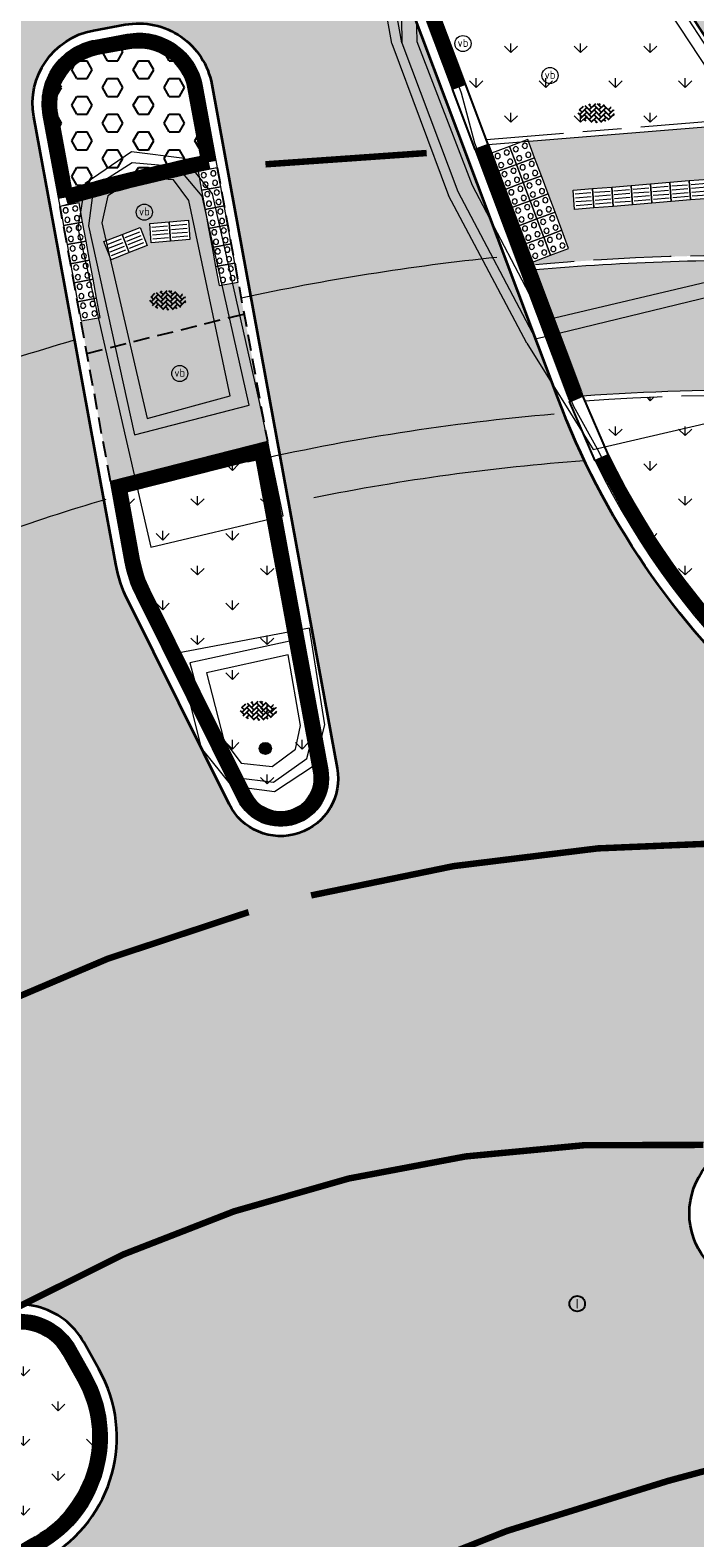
# Model space of a CAD drawing. Header units: metres. Extents: x 187916 to 189411, y 333285 to 334910.
# Tile 56 of 256: x 188128 to 188138, y 334582 to 334605. Entities that reach past the tile are written whole.
import ezdxf
from ezdxf.enums import TextEntityAlignment as Align

# ---------------------------------------------------------------- set-up
doc = ezdxf.new("R2010")
doc.units = ezdxf.units.M
for name, pattern in [('DASHED2', [0.375, 0.25, -0.125]), ('VH-OPSLUITBAND_100X200', [16, 8, -2, 4, -2]), ('VH-RWSBAND-SO', [24, 10, -2, 2, -2, 2, -2, 2, -2]), ('VW-1-1_STREEP', [2, 1, -1])]:
    doc.linetypes.add(name, pattern=pattern)
for name, color, linetype, lineweight in [('B-ME-IE-MEUBILAIR_WEGMEUBILAIR-S', 253, 'Continuous', 18), ('B-ME-IE-MEUBILAIR_WEGMEUBILAIR_PAAL-S', 253, 'Continuous', 18), ('B-ME-RI-PUT_INSPECTIE-S', 253, 'Continuous', 25), ('B-ME-VH-KANTOPSLUITING_ACHTERKANTBAND-G', 253, 'Continuous', 18), ('B-ME-VH-VERHARDING_ASFALT-G', 253, 'Continuous', 18), ('B-ME-VH-VERHARDING_BETONSTRAATSTEEN-G', 253, 'Continuous', 18), ('B-ME-VH-VERHARDING_BETONSTRAATSTEEN-S', 253, 'Continuous', 25), ('N-WE-GR-VAKBEPLANTING-A', 94, 'Continuous', 5), ('N-WE-VH-GOOT_TEGEL-G', 170, 'Continuous', 35), ('N-WE-VH-KANTOPSLUITING_ELEMENT_VERLOOPBAND-G', 42, 'Continuous', 25), ('N-WE-VH-KANTOPSLUITING_OPSLUITBAND_80X200-G', 30, 'VH-OPSLUITBAND_100X200', 15), ('N-WE-VH-KANTOPSLUITING_TROTTOIRBAND_RWS_110 220-G', 251, 'VH-RWSBAND-SO', 25), ('N-WE-VH-KANTOPSLUITING_TROTTOIRBAND_RWS_110 220_ACHTERKANT-G', 7, 'VH-RWSBAND-SO', 25), ('N-WE-VH-KANTOPSLUITING_VERLOOPBAND-S', 251, 'Continuous', 25), ('N-WE-VH-KANTOPSLUITING_VERLOOPBAND_TBV TEKENING-G', 10, 'Continuous', 25), ('N-WE-VH-KANTOPSLUITING_VOORKANTBAND-G', 7, 'Continuous', 15), ('N-WE-VH-VERHARDING_ASFALT_RIJWEG-A', 251, 'Continuous', 18), ('N-WE-VH-VERHARDING_BETONSTRAATSTEEN-ROOD-A', 11, 'Continuous', 18), ('N-WE-VH-VERHARDING_TEGEL-A', 254, 'Continuous', 5), ('N-WE-VH-VERKEERSTEGEL-S', 7, 'Continuous', 0), ('N-WE-VW-MARKERING_DWARS_DRIEHOEK_5050-G', 251, 'VW-HAAIETAND50-L-N', 0), ('N-WE-VW-MARKERING_DWARS_OVERSTEEK_BLOKSTREEP-G', 251, 'VW-BLOK50', 0), ('N-WE-VW-MARKERING_LANGS_STREEP_11-G', 251, 'VW-1-1_STREEP', 0)]:
    doc.layers.add(name, color=color, linetype=linetype, lineweight=lineweight)
doc.layers.add('N-WE-VH-MATERIAALSCHEIDING-G', color=7, linetype='DASHED2')
doc.layers.add('N-WE-VH-VERHARDING_PRINTBETON-A', color=251, linetype='Continuous')
doc.layers.add('N-WE-VH-VERHARDING_ASFALT_ROOD-A', color=7, linetype='Continuous', lineweight=18, true_color=0xff1414)
doc.styles.add('NLCS-ISO', font='NLCS-ISO.ttf')
doc.linetypes.add('VW-BLOK50', pattern='A,0,-0.5,[148,NLCS.SHX,S=1,R=0,X=-0.5,Y=0],-0.5', length=1)
doc.linetypes.add('VW-HAAIETAND50-L-N', pattern='A,0,-0.5,[150,NLCS.SHX,S=1,R=0,X=-0.625,Y=-0.25],-0.5', length=1)
pattern_1 = [(90, (0, 0), (-0.5388153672, 0.5388153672), [0.142875, -0.9347557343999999]), (45, (0, 0), (-0.5388153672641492, 0.5388153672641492), [0.142875, -0.6191249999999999]), (135, (0, 0), (-0.5388153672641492, -0.5388153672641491), [0.142875, -0.6191249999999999])]

# ---------------------------------------------------------------- blocks, each defined once
blk = doc.blocks.new('SRI-PUT_INSPECTIE-SO')
blk.add_circle((0, -7.105427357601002e-14), 1.999999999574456)
at = {"style": 'NLCS-ISO'}
blk.add_text('I', height=2.5, dxfattribs=at).set_placement((-0.002795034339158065, -0.007140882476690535), align=Align.MIDDLE_CENTER)
blk = doc.blocks.new('SVH-BSS_KEIFORMAAT_KEPER-SO')
at = {"ltscale": 0.1}
for p, q in [((-5.336050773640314, 0.881278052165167), (-4.454772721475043, -7.582823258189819e-14)), ((-5.197234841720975, 0.7424621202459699), (-4.025666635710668, 1.914030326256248)), ((-5.197234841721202, -0.7424621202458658), (-2.969848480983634, 1.48492424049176)), ((-4.812064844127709, -1.842216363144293), (-2.969848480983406, 3.785860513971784e-14)), ((-4.564991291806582, 1.595142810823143), (-4.454772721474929, 1.484924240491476)), ((-3.712310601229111, 0.7424621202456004), (-1.484924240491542, -1.484924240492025)), ((-3.597206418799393, 2.112282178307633), (-1.484924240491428, -2.747801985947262e-13)), ((-2.477046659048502, 2.477046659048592), (-1.484924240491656, 1.484924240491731)), ((-2.227386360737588, 0.7424621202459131), (-0.2128896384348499, 2.756958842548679)), ((-2.227386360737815, 2.227386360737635), (-1.846044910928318, 2.608727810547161)), ((-2.227386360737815, -0.7424621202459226), (-2.463584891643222e-13, 1.484924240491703)), ((-2.227386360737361, -2.227386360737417), (2.083888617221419e-13, 2.083888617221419e-13)), ((-0.7424621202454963, 2.227386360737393), (1.484924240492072, -2.321476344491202e-13)), ((-0.7424621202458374, 0.7424621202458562), (1.484924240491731, -1.48492424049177)), ((0.2160084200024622, 2.753840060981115), (1.484924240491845, 1.484924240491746)), ((0.742462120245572, 2.227386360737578), (1.196639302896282, 2.681563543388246)), ((0.7424621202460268, 0.7424621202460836), (2.445993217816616, 2.445993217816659)), ((0.7424621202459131, -0.7424621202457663), (2.969848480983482, 1.48492424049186)), ((0.7424621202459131, -2.227386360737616), (2.969848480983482, 9.43689570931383e-15)), ((2.227386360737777, 2.22738636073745), (4.454772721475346, -1.753042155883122e-13)), ((2.227386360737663, 0.7424621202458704), (4.454772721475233, -1.484924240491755)), ((3.7123106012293, 0.7424621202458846), (4.50164561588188, 1.531797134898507)), ((3.7123106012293, -0.7424621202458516), (5.246882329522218, 0.7921096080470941)), ((4.221158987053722, 1.718537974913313), (4.45477272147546, 1.484924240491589)), ((5.197234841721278, 0.7424621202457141), (5.392160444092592, 0.5475365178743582)), ((-5.734817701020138, -0.2048792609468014), (-4.454772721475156, -1.484924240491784)), ((-3.894231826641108, -2.40930758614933), (-2.969848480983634, -1.484924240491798)), ((-3.712310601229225, -0.742462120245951), (-1.484924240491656, -2.969848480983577)), ((-3.712310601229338, -2.227386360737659), (-3.270758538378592, -2.668938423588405)), ((-1.594092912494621, -3.079017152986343), (9.470202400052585e-14, -1.484924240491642)), ((-0.74246212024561, -0.74246212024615), (1.484924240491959, -2.969848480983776)), ((-0.7424621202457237, -2.227386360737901), (0.2141389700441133, -3.18398745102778)), ((-0.2171522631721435, -3.18700074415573), (9.470202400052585e-14, -2.969848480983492)), ((1.364972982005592, -3.089799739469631), (2.969848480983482, -1.484924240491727)), ((2.227386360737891, -0.7424621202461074), (3.843627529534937, -2.358703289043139)), ((2.22738636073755, -2.227386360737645), (2.78091825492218, -2.780918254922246)), ((3.712310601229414, -2.227386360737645), (5.574234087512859, -0.3654628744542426)), ((5.197234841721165, -0.7424621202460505), (5.40549668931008, -0.950723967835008))]:
    blk.add_line(p, q, dxfattribs=at)
at = {"style": 'NLCS-ISO'}
blk.add_attdef('FORMAAT', text='', height=1.8, dxfattribs=at).set_placement((-5.834817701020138, -0.2150483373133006), align=Align.MIDDLE_RIGHT)
blk.add_attdef('KLEUR', text='', height=1.8, dxfattribs=at).set_placement((5.824648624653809, -0.2150483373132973), align=Align.MIDDLE_LEFT)
at = {"style": 'NLCS-ISO', "flags": 1}
blk.add_attdef('FUNCTIE', text='', height=1.8, dxfattribs=at).set_placement((0.1159930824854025, -3.584775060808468), align=Align.MIDDLE_CENTER)
blk = doc.blocks.new('SIE-WEG_PAAL_ALGEMEEN_TYPE_01-SO')
h = blk.add_hatch(color=256)
edge = h.paths.add_edge_path()
edge.add_arc((2.273736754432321e-16, 0), 0.1875, 0, 360)
at = {"ltscale": 0.5}
blk.add_circle((2.273736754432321e-16, 0), 0.1875, dxfattribs=at)
blk = doc.blocks.new('SIE-WEG_PAAL_VERKEERSBORD-SO')
at = {"color": 0, "linetype": 'ByBlock', "lineweight": 18}
blk.add_circle((0, 0), 1.5, dxfattribs=at)
at = {"color": 0, "linetype": 'ByBlock', "lineweight": 18, "style": 'NLCS-ISO'}
blk.add_text('vb', height=1.5, dxfattribs=at).set_placement((0, 0.1317113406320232), align=Align.MIDDLE_CENTER)
blk = doc.blocks.new('DTM')
at = {"layer": 'B-ME-VH-KANTOPSLUITING_ACHTERKANTBAND-G', "ltscale": 0.2, "flags": 128}
for points in [[(188135.9649999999, 334600.7379999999), (188138.6740000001, 334601.3739999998), (188140.0260000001, 334602.327), (188137.943, 334605.4870000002), (188136.1669999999, 334608.7719999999), (188135.889, 334608.943), (188135.605, 334608.7540000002), (188134.3990000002, 334607.1809999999), (188133.9849999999, 334606.1430000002), (188134.0129999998, 334605.0550000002), (188134.8659999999, 334602.8330000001)], [(188129.8420000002, 334599.2199999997), (188131.1239999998, 334599.5729999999), (188130.4840000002, 334602.594), (188130.2459999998, 334602.9109999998), (188129.6809999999, 334602.9479999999), (188129.2319999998, 334602.6639999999), (188129.1379999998, 334602.25)], [(188130.7570000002, 334595.287), (188131.0260000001, 334594.2439999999), (188131.2930000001, 334593.8870000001), (188131.7749999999, 334593.835), (188132.1370000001, 334594.102), (188132.2140000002, 334594.4709999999), (188132.023, 334595.5619999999)]]:
    blk.add_lwpolyline(points, close=True, dxfattribs=at)
at = {"layer": 'B-ME-VH-VERHARDING_ASFALT-G', "ltscale": 0.2, "flags": 128}
for points in [[(188135.7119999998, 334600.3859999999), (188136.7370000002, 334598.7400000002), (188139.6949999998, 334599.426), (188141.5600000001, 334600.79), (188140.4369999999, 334602.3810000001), (188138.2990000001, 334605.662), (188136.5, 334609.02), (188135.1430000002, 334613.2829999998), (188133.9339999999, 334618.5490000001)], [(188133.625, 334605.0240000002), (188132.1290000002, 334613.432), (188131.7560000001, 334617.3470000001)], [(188133.625, 334605.0240000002), (188134.4989999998, 334602.6720000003)], [(188135.7119999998, 334600.3859999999), (188134.4989999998, 334602.6720000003)]]:
    blk.add_lwpolyline(points, dxfattribs=at)
for points in [[(188129.503, 334598.9330000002), (188129.895, 334597.2319999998), (188131.9419999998, 334597.7170000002), (188131.5819999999, 334599.4509999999), (188130.8489999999, 334602.6979999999), (188130.4169999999, 334603.2459999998), (188129.5980000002, 334603.3489999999), (188128.8790000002, 334602.8560000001), (188128.7659999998, 334602.1669999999)], [(188130.307, 334595.5920000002), (188130.676, 334594.1189999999), (188131.1430000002, 334593.5380000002), (188131.8100000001, 334593.4500000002), (188132.426, 334593.855), (188132.5869999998, 334594.4819999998), (188132.3530000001, 334595.9750000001)]]:
    blk.add_lwpolyline(points, close=True, dxfattribs=at)
at = {"layer": 'B-ME-VH-VERHARDING_BETONSTRAATSTEEN-G', "ltscale": 0.2, "flags": 128}
blk.add_lwpolyline([(188133.7799999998, 334605.0329999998), (188132.2710000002, 334613.4369999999), (188131.9500000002, 334617.4079999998)], dxfattribs=at)
for points in [[(188135.8450000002, 334600.4539999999), (188138.7570000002, 334601.159), (188140.3160000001, 334602.2790000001), (188138.1680000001, 334605.585), (188136.3399999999, 334608.9130000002), (188135.8470000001, 334609.1710000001), (188135.4210000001, 334608.9199999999), (188134.196, 334607.304), (188133.7620000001, 334606.1600000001), (188133.7799999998, 334605.0329999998), (188134.6439999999, 334602.7349999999)], [(188129.6430000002, 334598.9699999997), (188131.4180000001, 334599.4279999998), (188130.6919999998, 334602.6609999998), (188130.3100000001, 334603.1170000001), (188129.6069999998, 334603.176), (188129.0120000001, 334602.7930000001), (188128.932, 334602.2029999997)], [(188130.4980000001, 334595.4410000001), (188130.8420000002, 334594.1669999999), (188131.2110000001, 334593.665), (188131.7939999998, 334593.594), (188132.3089999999, 334593.9589999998), (188132.449, 334594.4959999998), (188132.2110000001, 334595.8109999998)]]:
    blk.add_lwpolyline(points, close=True, dxfattribs=at)
at = {"layer": 'B-ME-IE-MEUBILAIR_WEGMEUBILAIR-S', "xscale": 0.083, "yscale": 0.083, "zscale": 0.083}
for p in [(188134.725, 334605.022), (188136.072, 334604.528), (188129.796, 334602.413), (188130.344, 334599.917)]:
    blk.add_blockref('SIE-WEG_PAAL_VERKEERSBORD-SO', p, dxfattribs=at)
at = {"layer": 'B-ME-IE-MEUBILAIR_WEGMEUBILAIR_PAAL-S', "xscale": 0.5, "yscale": 0.5, "zscale": 0.5}
blk.add_blockref('SIE-WEG_PAAL_ALGEMEEN_TYPE_01-SO', (188131.668, 334594.116), dxfattribs=at)
at = {"layer": 'B-ME-RI-PUT_INSPECTIE-S', "xscale": 0.06, "yscale": 0.06, "zscale": 0.06250000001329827}
blk.add_blockref('SRI-PUT_INSPECTIE-SO', (188136.493, 334585.524), dxfattribs=at)
at = {"layer": 'B-ME-VH-VERHARDING_BETONSTRAATSTEEN-S', "xscale": 0.05, "yscale": 0.05, "zscale": 0.05}
for p in [(188136.79, 334603.958), (188130.161, 334601.063), (188131.566, 334594.711)]:
    blk.add_blockref('SVH-BSS_KEIFORMAAT_KEPER-SO', p, dxfattribs=at)
blk = doc.blocks.new('SVH-VERKEERSTEGEL_300X300_NOPPENTEGEL')
blk.add_lwpolyline([(-0.15, 5.551115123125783e-17), (0.15, 5.551115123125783e-17), (0.15, -0.3), (-0.15, -0.3)], close=True)
at = {"lineweight": 0}
for centre in [(-0.07499999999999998, -0.07499999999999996), (-0.07499999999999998, -0.225), (0.07499999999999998, -0.07499999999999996), (0.07499999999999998, -0.225)]:
    blk.add_circle(centre, 0.04, dxfattribs=at)
blk = doc.blocks.new('SVH-VERKEERSTEGEL_300X300_GELEIDETEGEL')
blk.add_lwpolyline([(-0.15, 5.551115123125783e-17), (0.15, 5.551115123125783e-17), (0.15, -0.3), (-0.15, -0.3)], close=True)
at = {"lineweight": 0, "flags": 128}
for points in [[(0.12, -0.05999999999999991), (-0.1200000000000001, -0.05999999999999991)], [(0.12, -0.1199999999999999), (-0.1200000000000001, -0.1199999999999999)], [(0.12, -0.1799999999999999), (-0.1200000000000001, -0.1799999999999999)], [(0.12, -0.2399999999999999), (-0.12, -0.2399999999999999)]]:
    blk.add_lwpolyline(points, dxfattribs=at)
blk = doc.blocks.new('SVH-TROTTOIRBAND RWS INRITVERLOOPBAND_110 220X250_RECHTS_L1000_VB-MM')
at = {"linetype": 'Continuous', "lineweight": 0}
blk.add_lwpolyline([(0, 0), (-1000, 1.13686837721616e-13), (-1000, 220.0000000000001), (0, 220)], close=True, dxfattribs=at)
blk.add_lwpolyline([(0, 110), (-100, 110), (-900, 30.00000000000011), (-1000, 30.00000000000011)], dxfattribs=at)
blk = doc.blocks.new('SVH-TROTTOIRBAND RWS INRITVERLOOPBAND_110 220X250_LINKS_L1000_VB-MM')
at = {"linetype": 'Continuous', "lineweight": 0}
blk.add_lwpolyline([(0, 0), (1000, 1.13686837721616e-13), (1000, 220.0000000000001), (0, 220)], close=True, dxfattribs=at)
blk.add_lwpolyline([(0, 110), (100, 110), (900, 30.00000000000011), (1000, 30.00000000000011)], dxfattribs=at)
blk = doc.blocks.new('ontwerp Wilhelmina- & Engelenkampstraat')
at = {"layer": 'N-WE-GR-VAKBEPLANTING-A', "transparency": 33554610}
h = blk.add_hatch(dxfattribs=at)
h.set_pattern_fill('GRASS', color=256, scale=0.03)
h.set_pattern_definition(pattern_1)
h.paths.add_polyline_path([(188136.7715974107, 334607.8793929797), (188136.7537895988, 334607.8704243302), (188136.7088086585, 334607.9597367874), (188136.2417861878, 334608.6202593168), (188136.1933060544, 334608.7165196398, 0.5584780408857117), (188135.6668246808, 334608.7550420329), (188134.5545233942, 334607.2139351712, 0.2512221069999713), (188134.3315404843, 334605.5462628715), (188134.7643515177, 334604.3940832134), (188135.0867558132, 334603.5358156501), (188139.2463603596, 334603.8782388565, -0.03671279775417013)])
h = blk.add_hatch(dxfattribs=at)
h.set_pattern_fill('GRASS', color=256, scale=0.03)
h.set_pattern_definition(pattern_1)
h.paths.add_polyline_path([(188144.0174282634, 334598.6326138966, -0.003395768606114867), (188143.6923737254, 334598.9228015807, 0.1602677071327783), (188142.5955373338, 334599.409656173, 0.04293642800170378), (188136.6098075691, 334599.4940200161), (188136.9716178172, 334598.6584029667, 0.1919362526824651), (188143.4091620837, 334592.7725339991), (188144.2278248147, 334592.5018032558), (188144.6597731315, 334597.0084910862, 0.240575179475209)])
h = blk.add_hatch(dxfattribs=at)
h.set_pattern_fill('GRASS', color=256, scale=0.03)
h.set_pattern_definition(pattern_1)
h.paths.add_polyline_path([(188131.5255926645, 334598.5985203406), (188129.5246405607, 334598.0892627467), (188129.7178485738, 334597.0361243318, 0.07010418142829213), (188129.8747638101, 334596.564860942), (188131.4391567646, 334593.4184174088, 0.8689769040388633), (188132.4162443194, 334593.7437554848)])
h = blk.add_hatch(dxfattribs=at)
h.set_pattern_fill('GRASS', color=256, scale=0.03)
h.set_pattern_definition(pattern_1)
h.paths.add_polyline_path([(188128.7720411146, 334584.3295819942), (188128.5381564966, 334584.7457613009, 0.4327428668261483), (188127.4340897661, 334585.0182634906, 0.02090961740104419), (188124.7209363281, 334583.0949916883), (188126.4888011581, 334580.9295344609, -0.01247569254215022), (188128.1072810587, 334581.9142697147, 0.4113894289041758)])
at = {"layer": 'N-WE-VH-VERHARDING_ASFALT_RIJWEG-A', "transparency": 33554610}
h = blk.add_hatch(color=256, dxfattribs=at)
h.dxf.hatch_style = 1
edge = h.paths.add_edge_path()
edge.add_line((188135.4625246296, 334601.483350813), (188134.6404915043, 334603.6716358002))
edge.add_line((188134.6404915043, 334603.6716358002), (188133.4914350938, 334606.7305213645))
edge.add_arc((188142.8527389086, 334610.2470524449), 9.99999999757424, 190.0888181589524, 200.5884599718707, ccw=False)
edge.add_line((188133.0073650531, 334608.4953065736), (188132.4880797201, 334611.4138567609))
edge.add_line((188132.4880797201, 334611.4138567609), (188124.1356904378, 334610.9400099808))
edge.add_arc((188083.724833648, 334608.6092082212), 40.47801852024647, -7.950323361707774, 3.301026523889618, ccw=False)
edge.add_arc((188124.2780556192, 334602.5136632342), 0.6800000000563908, 10.395839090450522, 133.0581627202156, ccw=False)
edge.add_line((188124.9468931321, 334602.6363676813), (188125.4747901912, 334599.7589059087))
edge.add_arc((188110.5734838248, 334597.0251230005), 15.15000001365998, 7.874007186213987, 10.395839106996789, ccw=False)
edge.add_arc((188139.1123643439, 334564.6638088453), 37.00000000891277, 106.24208069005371, 111.4520309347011, ccw=False)
edge.add_line((188128.7636006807, 334600.1870841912), (188128.0850339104, 334603.8858165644))
edge.add_arc((188129.216156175, 334604.0933314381), 1.150000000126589, 100.39583912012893, 190.3958390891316, ccw=False)
edge.add_line((188129.0086413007, 334605.2244537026), (188129.5004335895, 334605.3146775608))
edge.add_arc((188129.7079484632, 334604.1835552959), 1.150000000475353, 10.395839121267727, 100.39583908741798, ccw=False)
edge.add_line((188130.839070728, 334604.3910701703), (188131.4852005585, 334600.8691450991))
edge.add_arc((188139.1123643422, 334564.6638088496), 37.00000000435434, 95.66110954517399, 101.8962160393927, ccw=False)
h = blk.add_hatch(color=256, dxfattribs=at)
h.dxf.hatch_style = 1
edge = h.paths.add_edge_path(flags=16)
edge.add_arc((188138.9664952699, 334562.9266771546), 25.15000014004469, 78.9570041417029, 89.01832237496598, ccw=False)
edge.add_arc((188138.9664952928, 334562.9266772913), 25.15000000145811, 70.82096754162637, 78.95700413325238, ccw=False)
edge.add_arc((188138.9664952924, 334562.9266772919), 25.15000000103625, 64.56114953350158, 70.82096754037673, ccw=False)
edge.add_arc((188149.275636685, 334584.5997389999), 1.1499999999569, -100.17163992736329, 64.5611495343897, ccw=False)
edge.add_arc((188142.0351365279, 334544.2441302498), 39.85000000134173, 79.82836007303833, 82.98919470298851)
edge.add_arc((188142.0351365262, 334544.2441302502), 39.8500000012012, 82.98919470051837, 86.82065225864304)
edge.add_line((188144.2452818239, 334584.0327939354), (188143.4198873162, 334584.0786422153))
edge.add_line((188143.4198873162, 334584.0786422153), (188142.6119275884, 334584.1235220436))
edge.add_arc((188142.7311700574, 334586.2702128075), 2.150000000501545, 241.96238470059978, 266.8206522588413, ccw=False)
edge.add_line((188141.7205601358, 334584.3725385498), (188138.8371205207, 334585.9081196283))
edge.add_arc((188139.3776793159, 334586.9231546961), 1.150000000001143, 89.01832237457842, 241.9623847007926, ccw=False)
edge = h.paths.add_edge_path(flags=16)
edge.add_arc((188147.0280477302, 334548.9942835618), 37.59999999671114, 119.8881419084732, 146.3825036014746)
edge.add_line((188115.7165645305, 334569.8113683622), (188103.132196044, 334550.8829138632))
edge.add_line((188103.132196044, 334550.8829138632), (188098.4154442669, 334542.7039371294))
edge.add_line((188098.4154442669, 334542.7039371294), (188093.8171624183, 334534.4769075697))
edge.add_line((188093.8171624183, 334534.4769075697), (188093.5668862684, 334534.0291252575))
edge.add_arc((188092.5630440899, 334534.590196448), 1.150000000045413, 239.9388876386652, 330.79814032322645, ccw=False)
edge.add_line((188091.9869821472, 334533.5948811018), (188091.4987249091, 334533.8774713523))
edge.add_arc((188092.0747868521, 334534.8727866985), 1.150000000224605, 146.0066462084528, 239.9388876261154, ccw=False)
edge.add_line((188091.1213190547, 334535.5157479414), (188092.9730741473, 334538.2617748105))
edge.add_arc((187397.3001256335, 335005.9230804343), 838.2529141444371, 326.0893067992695, 326.4232486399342)
edge.add_line((188095.6869526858, 334542.3243445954), (188101.4356861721, 334551.4072817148))
edge.add_line((188101.4356861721, 334551.4072817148), (188104.3496291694, 334556.3924108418))
edge.add_line((188104.3496291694, 334556.3924108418), (188107.550383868, 334561.8461375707))
edge.add_arc((188150.8017325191, 334536.4622185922), 50.15000002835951, 145.6264753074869, 149.5916206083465, ccw=False)
edge.add_line((188109.409202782, 334564.7761901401), (188115.9237364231, 334574.2998638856))
edge.add_arc((188149.0625214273, 334551.6317490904), 40.14999999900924, 122.93594923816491, 145.6264753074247, ccw=False)
edge.add_arc((188127.8581766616, 334584.3636259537), 1.149999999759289, 29.3351337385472, 122.93594923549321, ccw=False)
edge.add_line((188128.8607110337, 334584.9270306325), (188129.094595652, 334584.5108513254))
edge.add_arc((188127.2202922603, 334583.4575295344), 2.149999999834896, -60.11185809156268, 29.335133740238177, ccw=False)
edge = h.paths.add_edge_path()
edge.add_arc((188147.5743993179, 334603.7915720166), 12.15000000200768, 200.4734663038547, 255.493725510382)
edge.add_line((188144.530994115, 334592.0289113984), (188146.185999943, 334591.6007044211))
edge.add_arc((188138.7090134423, 334562.7023984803), 29.84991479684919, 50.25891379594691, 75.49372551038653, ccw=False)
edge.add_line((188157.7926425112, 334585.655230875), (188163.8201895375, 334580.6411595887))
edge.add_line((188163.8201895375, 334580.6411595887), (188159.2952212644, 334575.7984076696))
edge.add_line((188159.2952212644, 334575.7984076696), (188159.2695942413, 334575.8148686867))
edge.add_arc((188144.5349947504, 334550.6630481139), 29.15000000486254, 59.63710362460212, 146.382503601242)
edge.add_line((188120.2602677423, 334566.8018252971), (188107.0435106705, 334546.9221797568))
edge.add_line((188107.0435106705, 334546.9221797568), (188106.7442135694, 334546.500351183))
edge.add_line((188106.7442135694, 334546.500351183), (188101.6504048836, 334539.510067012))
edge.add_line((188101.6504048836, 334539.510067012), (188095.1750741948, 334530.5398171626))
edge.add_line((188095.1750741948, 334530.5398171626), (188087.7887865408, 334535.3281251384))
edge.add_line((188087.7887865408, 334535.3281251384), (188088.417, 334536.191))
edge.add_line((188088.417, 334536.191), (188093.6195946, 334544.8592181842))
edge.add_line((188093.6195946, 334544.8592181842), (188101.4946647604, 334558.0521733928))
edge.add_line((188101.4946647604, 334558.0521733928), (188109.0825163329, 334571.5906240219))
edge.add_arc((188109.7531398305, 334571.7031590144), 0.6800000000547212, 189.5258538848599, 239.6426501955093)
edge.add_arc((188109.7531398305, 334571.7031590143), 0.6799999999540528, 239.6426501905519, 330.1368785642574)
edge.add_line((188110.3428476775, 334571.364566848), (188112.78618657, 334575.619999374))
edge.add_line((188112.78618657, 334575.619999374), (188112.9460224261, 334575.8837592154))
edge.add_arc((188155.5789671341, 334550.0486179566), 49.84999998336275, 142.6443436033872, 148.784552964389, ccw=False)
edge.add_arc((188162.7209915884, 334543.926498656), 59.24414293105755, 136.6649082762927, 142.1289845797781, ccw=False)
edge.add_line((188119.6296113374, 334584.5836188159), (188121.4990564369, 334586.5296781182))
edge.add_arc((188110.5734846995, 334597.0251239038), 15.15000000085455, 316.1503230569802, 359.9113085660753)
edge.add_arc((188139.1123643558, 334564.6638088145), 35.00000004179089, 106.57741826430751, 112.49110119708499, ccw=False)
edge.add_line((188129.1264917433, 334598.2090372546), (188129.3539222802, 334596.9693586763))
edge.add_arc((188131.4686291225, 334597.3573212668), 2.15000000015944, 190.3958391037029, 206.4362908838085)
edge.add_line((188129.5434547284, 334596.400136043), (188131.1078476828, 334593.2536925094))
edge.add_arc((188131.9047803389, 334593.6499226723), 0.8900000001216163, 206.4362909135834, 370.3958390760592)
edge.add_line((188132.7801706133, 334593.8105211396), (188131.8470344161, 334598.8968607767))
edge.add_line((188131.8470344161, 334598.8968607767), (188131.8462139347, 334598.9013330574))
edge.add_arc((188139.0752333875, 334564.9158871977), 34.74578035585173, 94.76015096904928, 102.00837118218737, ccw=False)
at = {"layer": 'N-WE-VH-VERHARDING_ASFALT_ROOD-A', "transparency": 33554610}
h = blk.add_hatch(color=256, dxfattribs=at)
h.dxf.hatch_style = 1
edge = h.paths.add_edge_path()
edge.add_line((188136.1918629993, 334599.5418229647), (188135.4625246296, 334601.483350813))
edge.add_arc((188139.1123643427, 334564.6638088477), 37.00000000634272, 95.66110954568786, 101.8962160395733)
edge.add_line((188131.4852005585, 334600.8691450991), (188131.8462139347, 334598.9013330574))
edge.add_arc((188139.0752333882, 334564.9158871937), 34.74578035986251, 94.76015088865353, 102.00837118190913, ccw=False)
h = blk.add_hatch(color=256, dxfattribs=at)
h.dxf.hatch_style = 1
edge = h.paths.add_edge_path()
edge.add_arc((188110.5734838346, 334597.0251183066), 15.14999999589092, 359.9113285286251, 367.8740241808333)
edge.add_arc((188139.1123643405, 334564.6638088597), 36.99999999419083, 106.2420806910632, 111.4520319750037, ccw=False)
edge.add_line((188128.7636006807, 334600.1870841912), (188129.1264917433, 334598.2090372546))
edge.add_arc((188139.1123643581, 334564.6638088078), 35.00000004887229, 106.5774182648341, 112.4911026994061)
at = {"layer": 'N-WE-VH-VERHARDING_BETONSTRAATSTEEN-ROOD-A', "transparency": 33554610}
h = blk.add_hatch(color=11, dxfattribs=at)
h.dxf.hatch_style = 1
edge = h.paths.add_edge_path()
edge.add_arc((188165.2190254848, 334622.7086492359), 30.10057063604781, 207.5884920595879, 230.2297359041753)
edge.add_line((188145.9633628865, 334599.5728801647), (188164.1695972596, 334584.4200185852))
edge.add_line((188164.1695972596, 334584.4200185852), (188162.9559123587, 334582.958179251))
edge.add_line((188162.9559123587, 334582.958179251), (188147.3523097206, 334595.9448972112))
edge.add_arc((188147.0324542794, 334595.5605893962), 0.4999999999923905, 50.22973589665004, 174.5251486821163)
edge.add_line((188146.5347351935, 334595.6082938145), (188146.1872239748, 334591.9825716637))
edge.add_line((188146.1872239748, 334591.9825716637), (188144.6236739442, 334592.3871158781))
edge.add_arc((188146.3387732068, 334599.1322074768), 6.959728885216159, 253.0152966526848, 255.7335292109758, ccw=False)
edge.add_line((188144.3057223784, 334592.4760426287), (188144.7394081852, 334597.0008583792))
edge.add_arc((188142.7485318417, 334597.1916760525), 1.999999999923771, 354.525148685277, 408.6327075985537)
edge.add_arc((188165.2185747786, 334622.7082860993), 32.00000320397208, 227.8544577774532, 228.6327075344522, ccw=False)
edge.add_arc((188142.4040226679, 334597.4992315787), 1.999999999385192, 47.85445775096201, 84.27538541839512)
edge.add_arc((188139.1123643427, 334564.6638088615), 34.99999999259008, 84.27538541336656, 94.15551112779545)
edge.add_arc((188147.5743987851, 334603.7915718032), 11.7799994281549, 200.6776188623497, 200.990633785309, ccw=False)
edge.add_line((188136.553242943, 334599.6319431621), (188135.8442891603, 334601.5191976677))
edge.add_arc((188139.0701243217, 334565.9924403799), 35.67290983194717, 88.45364398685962, 95.1882385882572, ccw=False)
edge.add_arc((188140.0452218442, 334602.1522040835), 0.5000000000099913, 268.5745516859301, 399.2344220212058)
edge.add_arc((188165.2185610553, 334622.7082760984), 31.99998621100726, 207.5882721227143, 219.2344245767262, ccw=False)
edge.add_line((188136.857024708, 334607.8886143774), (188138.5409916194, 334608.7685322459))
h = blk.add_hatch(color=11, dxfattribs=at)
h.dxf.hatch_style = 1
h.paths.add_polyline_path([(188128.9086298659, 334600.2278246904), (188129.2711567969, 334598.2517625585), (188131.699496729, 334598.8697936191), (188131.3384267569, 334600.8379141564)])
at = {"layer": 'N-WE-VH-VERHARDING_PRINTBETON-A', "transparency": 33554610}
h = blk.add_hatch(dxfattribs=at)
h.set_pattern_fill('HEX', color=256, scale=0.05)
h.set_pattern_definition([(0, (0, 0), (0, 0.27496306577), [0.15875, -0.3175]), (120, (0, 0), (-0.2381250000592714, -0.1374815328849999), [0.15875, -0.3174999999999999]), (59.99999999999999, (0.15875, 0), (-0.2381250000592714, 0.137481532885), [0.15875, -0.3175])])
edge = h.paths.add_edge_path()
edge.add_arc((188129.7079484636, 334604.1835552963), 0.780000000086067, 10.3958390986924, 100.3958391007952)
edge.add_line((188129.5671992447, 334604.9507512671), (188129.0754069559, 334604.8605274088))
edge.add_arc((188129.2159401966, 334604.0934804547), 0.7798144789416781, 100.3822065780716, 190.4094716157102)
edge.add_line((188128.4489602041, 334603.9525822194), (188128.6615719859, 334602.7892008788))
edge.add_line((188128.6615719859, 334602.7892008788), (188130.6648296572, 334603.2858912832))
edge.add_line((188130.6648296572, 334603.2858912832), (188130.4751444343, 334604.3243045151))
at = {"layer": 'N-WE-VH-VERHARDING_TEGEL-A', "transparency": 33554610}
h = blk.add_hatch(color=256, dxfattribs=at)
h.dxf.hatch_style = 1
h.paths.add_polyline_path([(188138.9078582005, 334603.3284919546), (188139.3850899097, 334603.688358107, -0.00110282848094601), (188139.3014387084, 334603.8025023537), (188135.7377149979, 334603.509132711), (188136.3602446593, 334601.851920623), (188135.7985683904, 334601.6409294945), (188135.8151017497, 334601.5969167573, -0.02848753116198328), (188140.0347738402, 334601.7323340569, 0.4859291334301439), (188140.4556738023, 334602.2412500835), (188139.9915982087, 334601.8913045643)])
h.paths.add_polyline_path([(188136.4529563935, 334602.4540439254), (188136.4283416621, 334602.7530324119), (188138.8202506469, 334602.9499369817), (188138.8448653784, 334602.6509484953)], flags=16)
h = blk.add_hatch(color=256, dxfattribs=at)
h.dxf.hatch_style = 1
h.paths.add_polyline_path([(188130.8988144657, 334601.5716218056), (188130.8446801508, 334601.8666971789), (188130.7905458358, 334602.1617725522), (188130.7364115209, 334602.4568479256), (188130.682277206, 334602.7519232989), (188130.6298915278, 334603.0374672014, 0.01402652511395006), (188128.4915112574, 334602.5014551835), (188128.7865866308, 334602.5555894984), (188128.8407209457, 334602.2605141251), (188128.8948552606, 334601.9654387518), (188128.9489895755, 334601.6703633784), (188129.0031238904, 334601.3752880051), (188129.0572582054, 334601.0802126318), (188129.1113925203, 334600.7851372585), (188128.8163171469, 334600.7310029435), (188128.9084226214, 334600.2289543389), (188131.3384267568, 334600.8379141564), (188131.2480241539, 334601.3306807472), (188130.9529487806, 334601.2765464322)])
h.paths.add_polyline_path([(188129.5611228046, 334601.7880886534), (188129.2820658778, 334601.6779649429), (188129.1719421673, 334601.9570218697), (188129.4509990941, 334602.0671455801), (188129.7300560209, 334602.1772692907), (188129.8401797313, 334601.8982123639)], flags=16)
h.paths.add_polyline_path([(188129.9042044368, 334601.9394194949), (188129.8795897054, 334602.2384079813), (188130.1785781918, 334602.2630227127), (188130.4775666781, 334602.2876374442), (188130.5021814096, 334601.9886489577), (188130.2031929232, 334601.9640342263)], flags=16)
at = {"layer": 'N-WE-VH-GOOT_TEGEL-G'}
blk.add_lwpolyline([(188202.8877957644, 334554.5207101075), (188173.134058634, 334573.6931625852), (188171.667712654, 334574.6976989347, -0.003837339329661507), (188166.4075921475, 334578.5703695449), (188163.8279358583, 334580.6347157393), (188157.7926425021, 334585.6552308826, 0.1105549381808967), (188146.1859814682, 334591.6007092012), (188144.530994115, 334592.0289113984, -0.2447921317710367), (188136.1918629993, 334599.5418229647), (188134.6404915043, 334603.6716358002), (188133.9044069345, 334605.631155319), (188133.4914350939, 334606.7305213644, -0.04584540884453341), (188133.0073650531, 334608.4953065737), (188132.4880797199, 334611.4138567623)], format="xyb", dxfattribs=at)
for points in [[(188131.1078476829, 334593.2536925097), (188129.5434547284, 334596.400136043, -0.07010418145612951), (188129.3539222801, 334596.9693586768), (188129.1236191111, 334598.2246954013), (188128.3985652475, 334602.1768196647), (188128.0850339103, 334603.8858165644, -0.4142135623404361), (188129.0086413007, 334605.2244537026), (188129.5004335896, 334605.3146775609, -0.4142135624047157), (188130.839070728, 334604.3910701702), (188131.1247785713, 334602.8337335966), (188131.8470344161, 334598.8968607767), (188132.7801706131, 334593.8105211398, -0.8689769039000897)], [(188139.397381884, 334588.072985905, -0.0439290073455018), (188143.7838664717, 334587.6109928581, -0.03551507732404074), (188147.2287991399, 334586.6807682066, -0.02732040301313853), (188149.7696163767, 334585.6382398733, -0.8749159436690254), (188149.0725494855, 334583.4678133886, 0.01379261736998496), (188146.8990889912, 334583.7961778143, 0.0167194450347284), (188144.2452818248, 334584.0327939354), (188143.4198873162, 334584.0786422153), (188142.611927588, 334584.1235220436, -0.1088920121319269), (188141.720560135, 334584.3725385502), (188138.8371205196, 334585.9081196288, -0.7879407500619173)], [(188093.5668862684, 334534.0291252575), (188093.8171624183, 334534.4769075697), (188098.4154442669, 334542.7039371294), (188103.132196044, 334550.8829138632), (188115.7165645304, 334569.8113683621, -0.1161212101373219), (188128.2916551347, 334581.5934797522, 0.411389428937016), (188129.0945956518, 334584.5108513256), (188128.8607110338, 334584.9270306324, 0.4327428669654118), (188127.2329203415, 334585.3287966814, 0.09933086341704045), (188115.9237364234, 334574.299863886), (188109.4092027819, 334564.7761901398, 0.01730293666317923), (188107.5503838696, 334561.8461375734), (188104.3496291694, 334556.3924108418), (188101.4356861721, 334551.4072817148), (188095.6869526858, 334542.3243445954, -0.001457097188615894), (188092.9730741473, 334538.2617748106), (188091.1213190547, 334535.5157479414, 0.4344608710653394), (188091.4987249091, 334533.8774713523), (188091.9869821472, 334533.5948811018, 0.418612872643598)]]:
    blk.add_lwpolyline(points, format="xyb", close=True, dxfattribs=at)
at = {"layer": 'N-WE-VH-KANTOPSLUITING_ELEMENT_VERLOOPBAND-G', "const_width": 0.22, "flags": 128}
blk.add_lwpolyline([(188135.0130301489, 334603.4192713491), (188136.4502986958, 334599.5931812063, 0.001561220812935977), (188136.4767338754, 334599.5237948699, 0.001561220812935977)], format="xyb", dxfattribs=at)
at = {"layer": 'N-WE-VH-KANTOPSLUITING_OPSLUITBAND_80X200-G', "ltscale": 0.15, "flags": 128}
for points in [[(188136.7715974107, 334607.8793929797, 0.05110494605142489), (188140.370538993, 334602.4178518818, -0.6411254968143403), (188140.0347738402, 334601.7323340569, 0.02848757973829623), (188135.8150945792, 334601.5969161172)], [(188136.606385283, 334599.4937739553, -0.04296103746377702), (188142.5955373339, 334599.409656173, -0.1602677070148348), (188143.6923737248, 334598.9228015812, 0.003395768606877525), (188144.0174282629, 334598.6326138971, -0.2405751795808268), (188144.6597731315, 334597.0084910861), (188144.2278248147, 334592.5018032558)]]:
    blk.add_lwpolyline(points, format="xyb", dxfattribs=at)
blk.add_lwpolyline([(188135.0867558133, 334603.5358156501), (188139.2463603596, 334603.8782388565)], dxfattribs=at)
at = {"layer": 'N-WE-VH-KANTOPSLUITING_TROTTOIRBAND_RWS_110 220-G', "ltscale": 0.15, "const_width": 0.22, "flags": 128}
for points in [[(188134.6613771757, 334604.3554013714), (188134.2285661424, 334605.5075810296, -0.2512221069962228), (188134.4653288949, 334607.2783117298), (188135.5776336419, 334608.8194233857, -0.5656619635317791), (188136.295045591, 334608.7590491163)], [(188136.8726158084, 334598.6104592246, 0.1919144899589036), (188143.3693452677, 334592.6699884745)]]:
    blk.add_lwpolyline(points, format="xyb", dxfattribs=at)
for points in [[(188128.5779695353, 334602.6397831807), (188128.3407659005, 334603.9327329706, -0.4142135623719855), (188129.0555577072, 334604.9687217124), (188129.547349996, 334605.0589455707, -0.4142135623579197), (188130.5833387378, 334604.344153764), (188130.7957581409, 334603.1862978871, 0.01449259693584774)], [(188131.34065947, 334593.3694451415), (188129.7762665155, 334596.5158886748, -0.0701041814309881), (188129.6096542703, 334597.0162750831), (188129.3978986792, 334598.1705126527), (188131.612544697, 334598.7341569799), (188132.5244386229, 334593.7636047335, -0.8689769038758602)], [(188126.4657822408, 334580.7837918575), (188124.5644164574, 334583.1127743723, -0.02161760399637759), (188127.3742826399, 334585.1105841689, -0.4327428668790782), (188128.6340510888, 334584.7996521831), (188128.8679357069, 334584.3834728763, -0.4113894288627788), (188128.1620949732, 334581.8188997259, 0.01312422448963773)]]:
    blk.add_lwpolyline(points, format="xyb", close=True, dxfattribs=at)
at = {"layer": 'N-WE-VH-KANTOPSLUITING_TROTTOIRBAND_RWS_110 220_ACHTERKANT-G', "linetype": 'Continuous', "ltscale": 0.2, "flags": 128}
for points in [[(188134.7643515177, 334604.3940832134), (188134.3315404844, 334605.5462628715, -0.2512221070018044), (188134.5545233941, 334607.2139351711), (188135.6668281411, 334608.7550468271, -0.5667310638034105), (188136.1968052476, 334608.709571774)], [(188135.1160043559, 334603.4579535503), (188136.553242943, 334599.6319431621, 0.001559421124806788), (188136.5794036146, 334599.5632780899, 0.001559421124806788)], [(188136.9736489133, 334598.6542097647, 0.1917102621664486), (188143.4039135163, 334592.7745194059)]]:
    blk.add_lwpolyline(points, format="xyb", dxfattribs=at)
for points in [[(188128.6644943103, 334602.777748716), (188128.4489602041, 334603.9525822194, -0.4142135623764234), (188129.0754069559, 334604.8605274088), (188129.5671992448, 334604.9507512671, -0.4142135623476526), (188130.4751444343, 334604.3243045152), (188130.6683500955, 334603.2711789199, 0.01305709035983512)], [(188131.4391567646, 334593.4184174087), (188129.8747638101, 334596.5648609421, -0.07010418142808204), (188129.7178485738, 334597.0361243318), (188129.5246405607, 334598.0892627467), (188131.5255926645, 334598.5985203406), (188132.4162443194, 334593.7437554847, -0.86897690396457)], [(188126.4888011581, 334580.9295344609), (188124.7209363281, 334583.0949916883, -0.0209096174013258), (188127.4340897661, 334585.0182634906, -0.4327428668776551), (188128.5381564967, 334584.7457613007), (188128.7720411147, 334584.329581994, -0.4113894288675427), (188128.1072810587, 334581.9142697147, 0.01247569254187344)]]:
    blk.add_lwpolyline(points, format="xyb", close=True, dxfattribs=at)
at = {"layer": 'N-WE-VH-KANTOPSLUITING_VERLOOPBAND_TBV TEKENING-G', "flags": 128}
for points in [[(188134.5584028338, 334604.3167195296), (188134.9100559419, 334603.3805891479), (188135.1160046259, 334603.4579528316), (188134.7643515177, 334604.3940832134)], [(188136.7715829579, 334598.5667088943), (188136.3742441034, 334599.484380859), (188136.5761319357, 334599.5717954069), (188136.9734707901, 334598.6541234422)]]:
    blk.add_lwpolyline(points, close=True, dxfattribs=at)
at = {"layer": 'N-WE-VH-KANTOPSLUITING_VOORKANTBAND-G', "flags": 128}
for points in [[(188136.3932926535, 334608.8085298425, 0.5650258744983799), (188135.4884391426, 334608.8837999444), (188134.3761343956, 334607.3426882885, 0.2512221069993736), (188134.1255918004, 334605.4688991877), (188134.5584028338, 334604.3167195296)], [(188136.8430547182, 334607.915380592, 0.05109618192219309), (188140.4325041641, 334602.4684514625, -0.6411254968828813), (188140.0327837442, 334601.6523588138, 0.02833767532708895), (188135.8442891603, 334601.5191976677)], [(188134.9100559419, 334603.3805891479), (188136.3473543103, 334599.5544196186, 0.001562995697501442), (188136.3740641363, 334599.4843116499)], [(188136.5761319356, 334599.5717954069, -0.04313690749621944), (188142.6035171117, 334599.4892571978, -0.1602677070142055), (188143.7460550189, 334598.9821169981, 0.003395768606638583), (188144.0702989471, 334598.692652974, -0.2405751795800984), (188144.7394081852, 334597.0008583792), (188144.3057223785, 334592.4760426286)], [(188136.7715843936, 334598.5667095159, 0.1921103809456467), (188143.3347644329, 334592.5654194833)], [(188126.4429262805, 334580.637849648), (188124.40809765, 334583.1303107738, -0.0223216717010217), (188127.3144755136, 334585.2029048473, -0.4327428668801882), (188128.7299456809, 334584.8535430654), (188128.963830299, 334584.4373637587, -0.411389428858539), (188128.2169088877, 334581.723529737, 0.01377635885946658), (188126.4429262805, 334580.637849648)]]:
    blk.add_lwpolyline(points, format="xyb", dxfattribs=at)
for points in [[(188130.9232182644, 334603.1011329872, 0.015936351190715), (188128.4915112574, 334602.5014551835), (188128.2325715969, 334603.9128837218, -0.414213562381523), (188129.0357084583, 334605.0769160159), (188129.5275007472, 334605.1671398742, -0.4142135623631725), (188130.6915330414, 334604.3640030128)], [(188131.2421621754, 334593.3204728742), (188129.6777692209, 334596.4669164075, -0.0701041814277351), (188129.5014599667, 334596.9964258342), (188129.2711567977, 334598.2517625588), (188131.6994967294, 334598.8697936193), (188132.6326329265, 334593.7834539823, -0.8689769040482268)]]:
    blk.add_lwpolyline(points, format="xyb", close=True, dxfattribs=at)
blk.add_lwpolyline([(188135.1160046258, 334603.4579528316), (188139.3014387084, 334603.8025023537)], dxfattribs=at)
at = {"layer": 'N-WE-VH-MATERIAALSCHEIDING-G', "flags": 128}
for points in [[(188130.9232182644, 334603.1011329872), (188130.9772408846, 334602.8066664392), (188131.6994967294, 334598.8697936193)], [(188129.2711567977, 334598.2517625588), (188128.5461029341, 334602.2038868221), (188128.4915112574, 334602.5014551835)], [(188128.9084226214, 334600.2289543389), (188131.3384267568, 334600.8379141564)]]:
    blk.add_lwpolyline(points, dxfattribs=at)
at = {"layer": 'N-WE-VH-KANTOPSLUITING_VERLOOPBAND-S', "xscale": 0.001, "yscale": 0.001, "zscale": 0.001}
for name, p, rotation in [('SVH-TROTTOIRBAND RWS INRITVERLOOPBAND_110 220X250_LINKS_L1000_VB-MM', (188134.5584028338, 334604.3167195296), 290.5884599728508), ('SVH-TROTTOIRBAND RWS INRITVERLOOPBAND_110 220X250_RECHTS_L1000_VB-MM', (188136.7715829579, 334598.5667088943), 293.4119224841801)]:
    blk.add_blockref(name, p, dxfattribs=dict(at, rotation=rotation))
at = {"layer": 'N-WE-VH-VERKEERSTEGEL-S', "xscale": -1}
for p, rotation in [((188135.4991730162, 334603.2910379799), 110.5884599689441), ((188135.2183348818, 334603.1855424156), 110.5884599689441), ((188135.6046699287, 334603.0101992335), 110.5884599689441), ((188130.6552100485, 334602.8994609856), 100.3958390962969), ((188135.3238317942, 334602.9047036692), 110.5884599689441), ((188130.7093443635, 334602.6043856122), 100.3958390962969), ((188135.4293287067, 334602.6238649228), 110.5884599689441), ((188135.7101668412, 334602.7293604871), 110.5884599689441), ((188128.5185784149, 334602.3539174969), 100.3958390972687), ((188135.5348256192, 334602.3430261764), 110.5884599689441), ((188135.8156637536, 334602.4485217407), 110.5884599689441), ((188130.7634786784, 334602.3093102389), 100.3958390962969), ((188135.9211606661, 334602.1676829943), 110.5884599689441), ((188128.5727127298, 334602.0588421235), 100.3958390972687), ((188130.8176129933, 334602.0142348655), 100.3958390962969), ((188135.6403225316, 334602.06218743), 110.5884599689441), ((188136.0266575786, 334601.8868442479), 110.5884599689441), ((188128.6268470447, 334601.7637667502), 100.3958390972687), ((188130.8717473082, 334601.7191594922), 100.3958390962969), ((188135.7458194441, 334601.7813486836), 110.5884599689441), ((188128.6809813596, 334601.4686913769), 100.3958390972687), ((188130.9258816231, 334601.4240841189), 100.3958390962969), ((188128.7351156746, 334601.1736160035), 100.3958390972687), ((188128.7892499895, 334600.8785406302), 100.3958390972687)]:
    blk.add_blockref('SVH-VERKEERSTEGEL_300X300_NOPPENTEGEL', p, dxfattribs=dict(at, rotation=rotation))
at = {"layer": 'N-WE-VH-VERKEERSTEGEL-S'}
for p, rotation in [((188136.9014394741, 334602.4909617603), 184.7063581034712), ((188137.2004283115, 334602.5155722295), 184.7063581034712), ((188137.4994167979, 334602.5401869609), 184.7063581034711), ((188137.7984045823, 334602.5648102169), 184.7063581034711), ((188138.0973934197, 334602.589420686), 184.7063581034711), ((188138.3963822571, 334602.6140311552), 184.7063581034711), ((188136.6024506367, 334602.4663512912), 184.7063581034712), ((188129.700651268, 334601.8431505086), 201.5355861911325), ((188130.05369868, 334601.9517268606), 184.7063581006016), ((188130.3526871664, 334601.976341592), 184.7063581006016), ((188129.4215943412, 334601.7330267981), 201.5355861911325)]:
    blk.add_blockref('SVH-VERKEERSTEGEL_300X300_GELEIDETEGEL', p, dxfattribs=dict(at, rotation=rotation))
blk = doc.blocks.new('markering')
at = {"layer": 'N-WE-VW-MARKERING_DWARS_DRIEHOEK_5050-G', "flags": 128}
blk.add_lwpolyline([(188132.4179157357, 334597.9984779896, -0.03128559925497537), (188136.5978405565, 334598.5706077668)], format="xyb", dxfattribs=at)
at = {"layer": 'N-WE-VW-MARKERING_DWARS_DRIEHOEK_5050-G', "const_width": 0.1, "flags": 128}
blk.add_lwpolyline([(188131.4097931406, 334591.5835116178, 0.08207156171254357), (188123.1585423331, 334587.6741448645, -0.1336329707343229)], format="xyb", dxfattribs=at)
at = {"layer": 'N-WE-VW-MARKERING_DWARS_OVERSTEEK_BLOKSTREEP-G', "flags": 128}
for points in [[(188135.2505734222, 334601.7137912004, 0.02702870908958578), (188131.2932943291, 334601.0839220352)], [(188128.6936766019, 334600.4271063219, 0.02578058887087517), (188125.0683502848, 334599.1649417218)], [(188136.1376220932, 334599.2863320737, 0.03489684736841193), (188131.3907344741, 334598.5436077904)], [(188129.1978194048, 334597.9694284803, 0.02580904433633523), (188125.8191006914, 334596.7706872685)]]:
    blk.add_lwpolyline(points, format="xyb", dxfattribs=at)
at = {"layer": 'N-WE-VW-MARKERING_LANGS_STREEP_11-G', "ltscale": 0.5, "const_width": 0.1, "flags": 128}
blk.add_lwpolyline([(188134.16366971, 334603.3282714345), (188131.6696044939, 334603.1534507)], dxfattribs=at)
at = {"layer": 'N-WE-VW-MARKERING_LANGS_STREEP_11-G', "const_width": 0.1, "flags": 128}
for points in [[(188132.375953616, 334591.8413873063, -0.1007687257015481), (188143.5386954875, 334592.3117308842)], [(188138.4449188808, 334587.9810861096, 0.1391599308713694), (188127.8182178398, 334585.4615663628)], [(188128.3525549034, 334578.5953978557, -0.07491251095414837), (188137.9036899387, 334582.7840171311), (188143.0681099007, 334584.1785831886)]]:
    blk.add_lwpolyline(points, format="xyb", dxfattribs=at)

msp = doc.modelspace()

# ---------------------------------------------------------------- block references
msp.add_blockref('DTM', (0, 0))

# ---------------------------------------------------------------- next in the draw order: block references
msp.add_blockref('ontwerp Wilhelmina- & Engelenkampstraat', (0, 0))

# ---------------------------------------------------------------- next in the draw order: block references
msp.add_blockref('markering', (0, 0))

doc.saveas('drawing.dxf')
